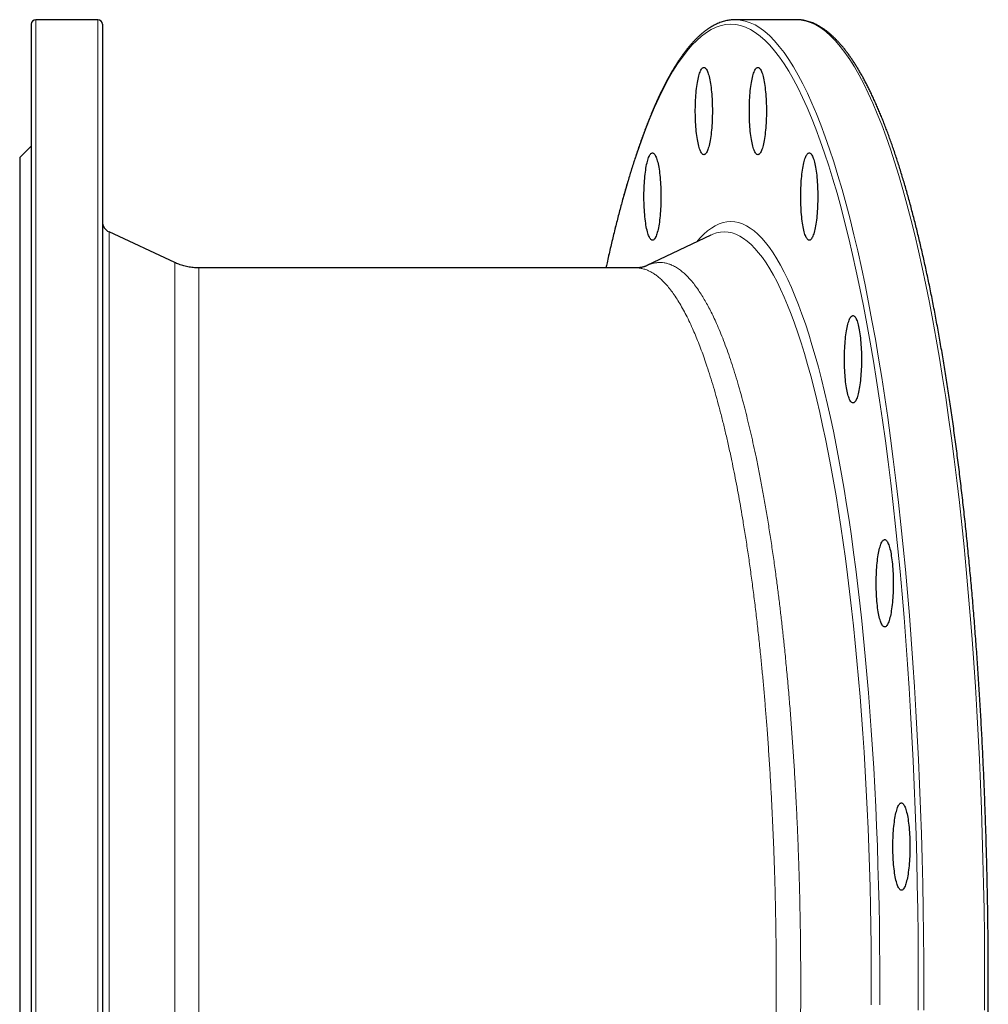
# Model space of a CAD drawing. Header units: millimetres. Extents: x -116 to 1397, y -608 to 1259.
# Tile 3 of 5: x -116 to 305, y -197 to 232. Entities that reach past the tile are written whole.
import ezdxf

# ---------------------------------------------------------------- set-up
doc = ezdxf.new("R2010")
doc.units = ezdxf.units.MM

msp = doc.modelspace()

# ---------------------------------------------------------------- linework, layer by layer
at = {"color": 7, "linetype": 'Continuous', "lineweight": 25}
for p, q in [((-82.23, 231.81), (-109.23, 231.81)), ((221.56, 231.81), (195.08, 231.81)), ((222.04, 231.8), (221.56, 231.81)), ((-111.23, 229.81), (-111.23, -188.19)), ((-80.23, 229.81), (-80.23, -188.19)), ((-111.23, 176.81), (-116.23, 171.81)), ((-116.23, 171.81), (-116.23, -188.19)), ((-48.79, 126.15), (-77.35, 139.46)), ((184.35, 138.05), (156.6, 124.8)), ((184.38, 138.06), (184.35, 138.05)), ((151.91, 123.81), (-38.24, 123.81)), ((-116.23, -188.19), (-116.23, -548.19)), ((-111.23, -188.19), (-111.23, -606.19)), ((-80.23, -188.19), (-80.23, -606.19))]:
    msp.add_line(p, q, dxfattribs=at)
at = {"color": 8, "linetype": 'Continuous', "lineweight": 18}
for p, q in [((-109.23, 231.81), (-109.23, -188.19)), ((-82.23, 231.81), (-82.23, -188.19)), ((-77.35, 139.46), (-77.35, -188.19)), ((-109.23, -188.19), (-109.23, -608.19)), ((-82.23, -188.19), (-82.23, -608.19)), ((-77.35, -188.19), (-77.35, -515.85))]:
    msp.add_line(p, q, dxfattribs=at)
at = {"color": 7, "linetype": 'Continuous', "lineweight": 25, "flags": 128}
for points in [[(195.56, 231.8), (195.08, 231.81), (194.61, 231.8)], [(185.07, 192.07), (185.07, 190.99), (185.05, 189.92), (185.02, 188.86), (184.98, 187.8), (184.92, 186.76), (184.86, 185.74), (184.78, 184.73), (184.7, 183.75), (184.6, 182.8), (184.49, 181.88), (184.38, 180.99), (184.25, 180.13), (184.11, 179.31), (183.97, 178.54), (183.81, 177.8), (183.65, 177.12), (183.48, 176.48), (183.31, 175.89), (183.13, 175.35), (182.94, 174.87), (182.75, 174.44), (182.55, 174.06), (182.35, 173.75), (182.15, 173.49), (181.94, 173.3), (181.73, 173.16), (181.52, 173.08), (181.31, 173.07), (181.1, 173.11), (180.89, 173.22), (180.69, 173.39), (180.48, 173.61), (180.28, 173.9), (180.08, 174.24), (179.89, 174.64), (179.7, 175.1), (179.51, 175.61), (179.33, 176.18), (179.16, 176.79), (179, 177.45), (178.84, 178.16), (178.69, 178.92), (178.55, 179.72), (178.42, 180.55), (178.29, 181.43), (178.18, 182.33), (178.08, 183.27), (177.99, 184.24), (177.91, 185.23), (177.84, 186.25), (177.78, 187.28), (177.73, 188.33), (177.69, 189.39), (177.67, 190.45), (177.66, 191.53), (177.66, 192.6), (177.67, 193.68), (177.69, 194.75), (177.73, 195.81), (177.78, 196.85), (177.84, 197.89), (177.91, 198.9), (177.99, 199.89), (178.08, 200.86), (178.18, 201.8), (178.29, 202.71), (178.42, 203.58), (178.55, 204.42), (178.69, 205.21), (178.84, 205.97), (179, 206.68), (179.16, 207.34), (179.33, 207.96), (179.51, 208.52), (179.7, 209.03), (179.89, 209.49), (180.08, 209.89), (180.28, 210.23), (180.48, 210.52), (180.69, 210.75), (180.89, 210.91), (181.1, 211.02), (181.31, 211.06), (181.52, 211.05), (181.73, 210.97), (181.94, 210.84), (182.15, 210.64), (182.35, 210.38), (182.55, 210.07), (182.75, 209.7), (182.94, 209.27), (183.13, 208.78), (183.31, 208.25), (183.48, 207.66), (183.65, 207.02), (183.81, 206.33), (183.97, 205.6), (184.11, 204.82), (184.25, 204), (184.38, 203.15), (184.49, 202.26), (184.6, 201.33), (184.7, 200.38), (184.78, 199.4), (184.86, 198.4), (184.92, 197.37), (184.98, 196.33), (185.02, 195.28), (185.05, 194.21), (185.07, 193.14), (185.07, 192.07)], [(208.57, 192.07), (208.56, 190.99), (208.55, 189.92), (208.52, 188.86), (208.48, 187.8), (208.42, 186.76), (208.36, 185.74), (208.28, 184.73), (208.2, 183.75), (208.1, 182.8), (207.99, 181.88), (207.88, 180.99), (207.75, 180.13), (207.61, 179.31), (207.47, 178.54), (207.31, 177.8), (207.15, 177.12), (206.98, 176.48), (206.81, 175.89), (206.63, 175.35), (206.44, 174.87), (206.25, 174.44), (206.05, 174.06), (205.85, 173.75), (205.64, 173.49), (205.44, 173.3), (205.23, 173.16), (205.02, 173.08), (204.81, 173.07), (204.6, 173.11), (204.39, 173.22), (204.19, 173.39), (203.98, 173.61), (203.78, 173.9), (203.58, 174.24), (203.39, 174.64), (203.2, 175.1), (203.01, 175.61), (202.83, 176.18), (202.66, 176.79), (202.49, 177.45), (202.34, 178.16), (202.19, 178.92), (202.05, 179.72), (201.92, 180.55), (201.79, 181.43), (201.68, 182.33), (201.58, 183.27), (201.49, 184.24), (201.41, 185.23), (201.34, 186.25), (201.28, 187.28), (201.23, 188.33), (201.19, 189.39), (201.17, 190.45), (201.16, 191.53), (201.16, 192.6), (201.17, 193.68), (201.19, 194.75), (201.23, 195.81), (201.28, 196.85), (201.34, 197.89), (201.41, 198.9), (201.49, 199.89), (201.58, 200.86), (201.68, 201.8), (201.79, 202.71), (201.92, 203.58), (202.05, 204.42), (202.19, 205.21), (202.34, 205.97), (202.49, 206.68), (202.66, 207.34), (202.83, 207.96), (203.01, 208.52), (203.2, 209.03), (203.39, 209.49), (203.58, 209.89), (203.78, 210.23), (203.98, 210.52), (204.19, 210.75), (204.39, 210.91), (204.6, 211.02), (204.81, 211.06), (205.02, 211.05), (205.23, 210.97), (205.44, 210.84), (205.64, 210.64), (205.85, 210.38), (206.05, 210.07), (206.25, 209.7), (206.44, 209.27), (206.63, 208.78), (206.81, 208.25), (206.98, 207.66), (207.15, 207.02), (207.31, 206.33), (207.47, 205.6), (207.61, 204.82), (207.75, 204), (207.88, 203.15), (207.99, 202.26), (208.1, 201.33), (208.2, 200.38), (208.28, 199.4), (208.36, 198.4), (208.42, 197.37), (208.48, 196.33), (208.52, 195.28), (208.55, 194.21), (208.56, 193.14), (208.57, 192.07)], [(162.72, 154.84), (162.72, 153.77), (162.7, 152.7), (162.67, 151.63), (162.63, 150.58), (162.57, 149.54), (162.51, 148.51), (162.43, 147.51), (162.35, 146.53), (162.25, 145.58), (162.14, 144.65), (162.03, 143.76), (161.9, 142.91), (161.76, 142.09), (161.62, 141.31), (161.46, 140.58), (161.3, 139.89), (161.13, 139.25), (160.96, 138.66), (160.78, 138.13), (160.59, 137.64), (160.4, 137.21), (160.2, 136.84), (160, 136.53), (159.8, 136.27), (159.59, 136.07), (159.38, 135.94), (159.17, 135.86), (158.96, 135.85), (158.75, 135.89), (158.54, 136), (158.34, 136.16), (158.13, 136.39), (157.93, 136.68), (157.73, 137.02), (157.54, 137.42), (157.35, 137.88), (157.16, 138.39), (156.98, 138.95), (156.81, 139.57), (156.65, 140.23), (156.49, 140.94), (156.34, 141.7), (156.2, 142.49), (156.07, 143.33), (155.94, 144.2), (155.83, 145.11), (155.73, 146.05), (155.64, 147.02), (155.56, 148.01), (155.49, 149.02), (155.43, 150.06), (155.38, 151.1), (155.35, 152.16), (155.32, 153.23), (155.31, 154.31), (155.31, 155.38), (155.32, 156.46), (155.35, 157.52), (155.38, 158.58), (155.43, 159.63), (155.49, 160.66), (155.56, 161.68), (155.64, 162.67), (155.73, 163.64), (155.83, 164.58), (155.94, 165.48), (156.07, 166.36), (156.2, 167.19), (156.34, 167.99), (156.49, 168.75), (156.65, 169.46), (156.81, 170.12), (156.98, 170.73), (157.16, 171.3), (157.35, 171.81), (157.54, 172.27), (157.73, 172.67), (157.93, 173.01), (158.13, 173.3), (158.34, 173.52), (158.54, 173.69), (158.75, 173.8), (158.96, 173.84), (159.17, 173.83), (159.38, 173.75), (159.59, 173.61), (159.8, 173.42), (160, 173.16), (160.2, 172.85), (160.4, 172.47), (160.59, 172.04), (160.78, 171.56), (160.96, 171.02), (161.13, 170.43), (161.3, 169.79), (161.46, 169.11), (161.62, 168.37), (161.76, 167.6), (161.9, 166.78), (162.03, 165.92), (162.14, 165.03), (162.25, 164.11), (162.35, 163.16), (162.43, 162.18), (162.51, 161.17), (162.57, 160.15), (162.63, 159.11), (162.67, 158.05), (162.7, 156.99), (162.72, 155.92), (162.72, 154.84)], [(230.92, 154.84), (230.91, 153.77), (230.9, 152.7), (230.87, 151.63), (230.83, 150.58), (230.77, 149.54), (230.71, 148.51), (230.63, 147.51), (230.55, 146.53), (230.45, 145.58), (230.34, 144.65), (230.22, 143.76), (230.1, 142.91), (229.96, 142.09), (229.82, 141.31), (229.66, 140.58), (229.5, 139.89), (229.33, 139.25), (229.16, 138.66), (228.98, 138.13), (228.79, 137.64), (228.6, 137.21), (228.4, 136.84), (228.2, 136.53), (227.99, 136.27), (227.79, 136.07), (227.58, 135.94), (227.37, 135.86), (227.16, 135.85), (226.95, 135.89), (226.74, 136), (226.54, 136.16), (226.33, 136.39), (226.13, 136.68), (225.93, 137.02), (225.73, 137.42), (225.54, 137.88), (225.36, 138.39), (225.18, 138.95), (225.01, 139.57), (224.84, 140.23), (224.69, 140.94), (224.54, 141.7), (224.4, 142.49), (224.26, 143.33), (224.14, 144.2), (224.03, 145.11), (223.93, 146.05), (223.84, 147.02), (223.75, 148.01), (223.68, 149.02), (223.63, 150.06), (223.58, 151.1), (223.54, 152.16), (223.52, 153.23), (223.51, 154.31), (223.51, 155.38), (223.52, 156.46), (223.54, 157.52), (223.58, 158.58), (223.63, 159.63), (223.68, 160.66), (223.75, 161.68), (223.84, 162.67), (223.93, 163.64), (224.03, 164.58), (224.14, 165.48), (224.26, 166.36), (224.4, 167.19), (224.54, 167.99), (224.69, 168.75), (224.84, 169.46), (225.01, 170.12), (225.18, 170.73), (225.36, 171.3), (225.54, 171.81), (225.73, 172.27), (225.93, 172.67), (226.13, 173.01), (226.33, 173.3), (226.54, 173.52), (226.74, 173.69), (226.95, 173.8), (227.16, 173.84), (227.37, 173.83), (227.58, 173.75), (227.79, 173.61), (227.99, 173.42), (228.2, 173.16), (228.4, 172.85), (228.6, 172.47), (228.79, 172.04), (228.98, 171.56), (229.16, 171.02), (229.33, 170.43), (229.5, 169.79), (229.66, 169.11), (229.82, 168.37), (229.96, 167.6), (230.1, 166.78), (230.22, 165.92), (230.34, 165.03), (230.45, 164.11), (230.55, 163.16), (230.63, 162.18), (230.71, 161.17), (230.77, 160.15), (230.83, 159.11), (230.87, 158.05), (230.9, 156.99), (230.91, 155.92), (230.92, 154.84)], [(249.93, 84.04), (249.93, 82.97), (249.91, 81.9), (249.88, 80.83), (249.84, 79.78), (249.78, 78.74), (249.72, 77.71), (249.64, 76.71), (249.56, 75.73), (249.46, 74.78), (249.35, 73.85), (249.24, 72.96), (249.11, 72.11), (248.97, 71.29), (248.83, 70.51), (248.67, 69.78), (248.51, 69.09), (248.34, 68.45), (248.17, 67.86), (247.99, 67.33), (247.8, 66.84), (247.61, 66.41), (247.41, 66.04), (247.21, 65.72), (247.01, 65.47), (246.8, 65.27), (246.59, 65.14), (246.38, 65.06), (246.17, 65.04), (245.96, 65.09), (245.75, 65.2), (245.55, 65.36), (245.34, 65.59), (245.14, 65.88), (244.94, 66.22), (244.75, 66.62), (244.56, 67.08), (244.37, 67.59), (244.19, 68.15), (244.02, 68.77), (243.86, 69.43), (243.7, 70.14), (243.55, 70.9), (243.41, 71.69), (243.28, 72.53), (243.15, 73.4), (243.04, 74.31), (242.94, 75.25), (242.85, 76.22), (242.77, 77.21), (242.7, 78.22), (242.64, 79.25), (242.59, 80.3), (242.56, 81.36), (242.53, 82.43), (242.52, 83.5), (242.52, 84.58), (242.53, 85.65), (242.56, 86.72), (242.59, 87.78), (242.64, 88.83), (242.7, 89.86), (242.77, 90.88), (242.85, 91.87), (242.94, 92.84), (243.04, 93.77), (243.15, 94.68), (243.28, 95.56), (243.41, 96.39), (243.55, 97.19), (243.7, 97.94), (243.86, 98.65), (244.02, 99.32), (244.19, 99.93), (244.37, 100.5), (244.56, 101.01), (244.75, 101.46), (244.94, 101.87), (245.14, 102.21), (245.34, 102.5), (245.55, 102.72), (245.75, 102.89), (245.96, 102.99), (246.17, 103.04), (246.38, 103.03), (246.59, 102.95), (246.8, 102.81), (247.01, 102.62), (247.21, 102.36), (247.41, 102.04), (247.61, 101.67), (247.8, 101.24), (247.99, 100.76), (248.17, 100.22), (248.34, 99.63), (248.51, 98.99), (248.67, 98.31), (248.83, 97.57), (248.97, 96.8), (249.11, 95.98), (249.24, 95.12), (249.35, 94.23), (249.46, 93.31), (249.56, 92.36), (249.64, 91.38), (249.72, 90.37), (249.78, 89.35), (249.84, 88.31), (249.88, 87.25), (249.91, 86.19), (249.93, 85.12), (249.93, 84.04)], [(263.74, -13.41), (263.74, -14.48), (263.72, -15.55), (263.69, -16.62), (263.65, -17.67), (263.6, -18.71), (263.53, -19.74), (263.46, -20.74), (263.37, -21.72), (263.27, -22.67), (263.17, -23.6), (263.05, -24.49), (262.92, -25.34), (262.79, -26.16), (262.64, -26.94), (262.49, -27.67), (262.33, -28.36), (262.16, -29), (261.98, -29.59), (261.8, -30.12), (261.61, -30.61), (261.42, -31.04), (261.22, -31.41), (261.02, -31.72), (260.82, -31.98), (260.61, -32.18), (260.4, -32.31), (260.19, -32.39), (259.99, -32.41), (259.78, -32.36), (259.57, -32.25), (259.36, -32.09), (259.15, -31.86), (258.95, -31.57), (258.75, -31.23), (258.56, -30.83), (258.37, -30.37), (258.18, -29.86), (258.01, -29.3), (257.83, -28.68), (257.67, -28.02), (257.51, -27.31), (257.36, -26.55), (257.22, -25.76), (257.09, -24.92), (256.97, -24.05), (256.85, -23.14), (256.75, -22.2), (256.66, -21.23), (256.58, -20.24), (256.51, -19.23), (256.45, -18.2), (256.4, -17.15), (256.37, -16.09), (256.34, -15.02), (256.33, -13.95), (256.33, -12.87), (256.34, -11.8), (256.37, -10.73), (256.4, -9.67), (256.45, -8.62), (256.51, -7.59), (256.58, -6.57), (256.66, -5.58), (256.75, -4.61), (256.85, -3.68), (256.97, -2.77), (257.09, -1.89), (257.22, -1.06), (257.36, -0.26), (257.51, 0.49), (257.67, 1.2), (257.83, 1.87), (258.01, 2.48), (258.18, 3.05), (258.37, 3.56), (258.56, 4.01), (258.75, 4.42), (258.95, 4.76), (259.15, 5.05), (259.36, 5.27), (259.57, 5.44), (259.78, 5.54), (259.99, 5.59), (260.19, 5.58), (260.4, 5.5), (260.61, 5.36), (260.82, 5.17), (261.02, 4.91), (261.22, 4.59), (261.42, 4.22), (261.61, 3.79), (261.8, 3.31), (261.98, 2.77), (262.16, 2.18), (262.33, 1.54), (262.49, 0.86), (262.64, 0.12), (262.79, -0.65), (262.92, -1.47), (263.05, -2.33), (263.17, -3.22), (263.27, -4.14), (263.37, -5.09), (263.46, -6.07), (263.53, -7.08), (263.6, -8.1), (263.65, -9.14), (263.69, -10.2), (263.72, -11.26), (263.74, -12.33), (263.74, -13.41)], [(271.01, -127.97), (271, -129.04), (270.98, -130.11), (270.95, -131.18), (270.91, -132.23), (270.86, -133.27), (270.79, -134.3), (270.72, -135.3), (270.63, -136.28), (270.54, -137.23), (270.43, -138.16), (270.31, -139.05), (270.18, -139.9), (270.05, -140.72), (269.9, -141.5), (269.75, -142.23), (269.59, -142.92), (269.42, -143.56), (269.24, -144.15), (269.06, -144.68), (268.87, -145.17), (268.68, -145.6), (268.48, -145.97), (268.28, -146.28), (268.08, -146.54), (267.87, -146.74), (267.67, -146.87), (267.46, -146.95), (267.25, -146.96), (267.04, -146.92), (266.83, -146.81), (266.62, -146.65), (266.42, -146.42), (266.21, -146.13), (266.02, -145.79), (265.82, -145.39), (265.63, -144.93), (265.45, -144.42), (265.27, -143.86), (265.1, -143.24), (264.93, -142.58), (264.77, -141.87), (264.62, -141.11), (264.48, -140.32), (264.35, -139.48), (264.23, -138.61), (264.12, -137.7), (264.01, -136.76), (263.92, -135.79), (263.84, -134.8), (263.77, -133.79), (263.71, -132.75), (263.67, -131.71), (263.63, -130.65), (263.61, -129.58), (263.59, -128.5), (263.59, -127.43), (263.61, -126.36), (263.63, -125.29), (263.67, -124.23), (263.71, -123.18), (263.77, -122.15), (263.84, -121.13), (263.92, -120.14), (264.01, -119.17), (264.12, -118.23), (264.23, -117.33), (264.35, -116.45), (264.48, -115.62), (264.62, -114.82), (264.77, -114.06), (264.93, -113.35), (265.1, -112.69), (265.27, -112.08), (265.45, -111.51), (265.63, -111), (265.82, -110.54), (266.02, -110.14), (266.21, -109.8), (266.42, -109.51), (266.62, -109.29), (266.83, -109.12), (267.04, -109.01), (267.25, -108.97), (267.46, -108.98), (267.67, -109.06), (267.87, -109.2), (268.08, -109.39), (268.28, -109.65), (268.48, -109.96), (268.68, -110.34), (268.87, -110.77), (269.06, -111.25), (269.24, -111.79), (269.42, -112.38), (269.59, -113.02), (269.75, -113.7), (269.9, -114.44), (270.05, -115.21), (270.18, -116.03), (270.31, -116.89), (270.43, -117.78), (270.54, -118.7), (270.63, -119.65), (270.72, -120.63), (270.79, -121.64), (270.86, -122.66), (270.91, -123.7), (270.95, -124.76), (270.98, -125.82), (271, -126.89), (271.01, -127.97)]]:
    msp.add_lwpolyline(points, dxfattribs=at)
at = {"color": 8, "linetype": 'Continuous', "lineweight": 18, "flags": 128}
for points in [[(276.99, -199.19), (277.01, -188.19), (276.99, -177.2), (276.9, -166.21), (276.76, -155.24), (276.56, -144.29), (276.31, -133.37), (276, -122.49), (275.64, -111.65), (275.22, -100.87), (274.75, -90.15), (274.22, -79.49), (273.64, -68.91), (273, -58.41), (272.31, -47.99), (271.57, -37.68), (270.78, -27.47), (269.93, -17.36), (269.03, -7.38), (268.08, 2.48), (267.08, 12.21), (266.04, 21.81), (264.94, 31.26), (263.79, 40.55), (262.6, 49.7), (261.36, 58.68), (260.08, 67.49), (258.75, 76.12), (257.38, 84.57), (255.97, 92.84), (254.51, 100.92), (253.01, 108.79), (251.48, 116.46), (249.9, 123.93), (248.29, 131.18), (246.64, 138.21), (244.96, 145.01), (243.24, 151.59), (241.49, 157.94), (239.7, 164.05), (237.89, 169.92), (236.04, 175.54), (234.17, 180.91), (232.27, 186.03), (230.35, 190.89), (228.4, 195.5), (226.43, 199.84), (224.44, 203.91), (222.43, 207.72), (220.4, 211.25), (218.35, 214.51), (216.28, 217.5), (214.2, 220.2), (212.11, 222.63), (210.01, 224.77), (207.89, 226.64), (205.77, 228.21), (203.64, 229.51), (201.5, 230.51), (199.36, 231.23), (197.22, 231.66), (195.56, 231.8)], [(303.47, -199.19), (303.49, -188.19), (303.47, -177.2), (303.38, -166.21), (303.24, -155.24), (303.05, -144.29), (302.79, -133.37), (302.49, -122.49), (302.12, -111.65), (301.7, -100.87), (301.23, -90.15), (300.7, -79.49), (300.12, -68.91), (299.48, -58.41), (298.8, -47.99), (298.05, -37.68), (297.26, -27.47), (296.41, -17.36), (295.51, -7.38), (294.56, 2.48), (293.57, 12.21), (292.52, 21.81), (291.42, 31.26), (290.28, 40.55), (289.08, 49.7), (287.85, 58.68), (286.56, 67.49), (285.23, 76.12), (283.86, 84.57), (282.45, 92.84), (280.99, 100.92), (279.5, 108.79), (277.96, 116.46), (276.38, 123.93), (274.77, 131.18), (273.12, 138.21), (271.44, 145.01), (269.72, 151.59), (267.97, 157.94), (266.18, 164.05), (264.37, 169.92), (262.53, 175.54), (260.65, 180.91), (258.76, 186.03), (256.83, 190.89), (254.88, 195.5), (252.91, 199.84), (250.92, 203.91), (248.91, 207.72), (246.88, 211.25), (244.83, 214.51), (242.76, 217.5), (240.68, 220.2), (238.59, 222.63), (236.49, 224.77), (234.37, 226.64), (232.25, 228.21), (230.12, 229.51), (227.99, 230.51), (225.85, 231.23), (223.7, 231.66), (222.04, 231.8)], [(274.63, -199.14), (274.66, -188.19), (274.63, -177.25), (274.55, -166.32), (274.41, -155.4), (274.22, -144.5), (273.96, -133.63), (273.66, -122.8), (273.3, -112.02), (272.88, -101.29), (272.41, -90.61), (271.88, -80.01), (271.3, -69.48), (270.67, -59.02), (269.98, -48.66), (269.25, -38.4), (268.45, -28.23), (267.61, -18.18), (266.72, -8.24), (265.77, 1.57), (264.78, 11.26), (263.74, 20.81), (262.65, 30.21), (261.51, 39.47), (260.32, 48.56), (259.09, 57.5), (257.81, 66.27), (256.49, 74.86), (255.12, 83.28), (253.72, 91.5), (252.27, 99.54), (250.78, 107.38), (249.25, 115.01), (247.68, 122.44), (246.08, 129.66), (244.43, 136.65), (242.76, 143.43), (241.05, 149.98), (239.3, 156.29), (237.53, 162.37), (235.72, 168.21), (233.89, 173.8), (232.03, 179.15), (230.14, 184.25), (228.22, 189.09), (226.28, 193.67), (224.32, 197.99), (222.34, 202.04), (220.34, 205.83), (218.31, 209.35), (216.28, 212.59), (214.22, 215.56), (212.15, 218.26), (210.07, 220.67), (207.98, 222.81), (205.87, 224.66), (203.76, 226.23), (201.64, 227.52), (199.51, 228.52), (197.38, 229.23), (195.25, 229.66), (193.11, 229.81), (190.98, 229.66), (188.85, 229.23), (186.72, 228.52), (184.59, 227.52), (182.47, 226.23), (180.36, 224.66), (178.25, 222.81), (176.16, 220.67), (174.08, 218.26), (172.01, 215.56), (169.95, 212.59), (167.91, 209.35), (165.89, 205.83), (163.89, 202.04), (161.91, 197.99), (159.95, 193.67), (158.01, 189.09), (156.09, 184.25), (154.2, 179.15), (152.34, 173.8), (150.51, 168.21), (148.7, 162.37), (146.93, 156.29), (145.18, 149.98), (143.47, 143.43), (141.79, 136.65), (140.15, 129.66), (138.85, 123.81)], [(257.9, -196.89), (257.92, -188.19), (257.9, -179.5), (257.83, -170.81), (257.72, -162.13), (257.57, -153.47), (257.37, -144.83), (257.12, -136.23), (256.84, -127.66), (256.5, -119.13), (256.13, -110.65), (255.71, -102.22), (255.25, -93.85), (254.75, -85.54), (254.2, -77.31), (253.62, -69.15), (252.99, -61.07), (252.32, -53.08), (251.61, -45.18), (250.86, -37.38), (250.07, -29.69), (249.24, -22.1), (248.37, -14.63), (247.47, -7.27), (246.52, -0.04), (245.54, 7.06), (244.53, 14.03), (243.48, 20.86), (242.39, 27.54), (241.27, 34.08), (240.12, 40.47), (238.94, 46.7), (237.72, 52.76), (236.48, 58.67), (235.2, 64.4), (233.9, 69.96), (232.57, 75.35), (231.21, 80.55), (229.82, 85.57), (228.41, 90.4), (226.98, 95.04), (225.52, 99.49), (224.04, 103.74), (222.54, 107.79), (221.01, 111.63), (219.47, 115.27), (217.91, 118.71), (216.34, 121.93), (214.75, 124.94), (213.14, 127.73), (211.52, 130.31), (209.89, 132.67), (208.24, 134.81), (206.59, 136.73), (204.92, 138.43), (203.25, 139.9), (201.57, 141.15), (199.89, 142.17), (198.2, 142.97), (196.51, 143.54), (194.81, 143.88), (193.11, 143.99), (191.42, 143.88), (189.72, 143.54), (188.03, 142.97), (186.34, 142.17), (184.66, 141.15), (182.98, 139.9), (181.3, 138.43), (179.64, 136.73), (178.25, 135.13)], [(254.18, -196.77), (254.2, -188.19), (254.18, -179.62), (254.12, -171.05), (254.01, -162.49), (253.85, -153.94), (253.66, -145.43), (253.42, -136.94), (253.13, -128.48), (252.81, -120.07), (252.44, -111.7), (252.03, -103.39), (251.57, -95.14), (251.08, -86.94), (250.54, -78.82), (249.96, -70.77), (249.34, -62.81), (248.68, -54.93), (247.98, -47.14), (247.24, -39.44), (246.46, -31.85), (245.64, -24.37), (244.79, -17), (243.89, -9.74), (242.96, -2.61), (242, 4.4), (241, 11.27), (239.96, 18.01), (238.89, 24.6), (237.79, 31.05), (236.65, 37.35), (235.48, 43.49), (234.28, 49.48), (233.05, 55.3), (231.8, 60.96), (230.51, 66.44), (229.2, 71.75), (227.86, 76.88), (226.49, 81.83), (225.1, 86.6), (223.68, 91.18), (222.24, 95.56), (220.78, 99.75), (219.3, 103.75), (217.8, 107.54), (216.28, 111.13), (214.74, 114.52), (213.19, 117.7), (211.62, 120.67), (210.04, 123.42), (208.44, 125.97), (206.83, 128.3), (205.21, 130.41), (203.57, 132.3), (201.93, 133.97), (200.28, 135.43), (198.63, 136.66), (196.96, 137.67), (195.3, 138.45), (193.63, 139.01), (191.96, 139.35), (190.28, 139.46), (188.61, 139.35), (186.94, 139.01), (185.27, 138.45), (184.38, 138.06)]]:
    msp.add_lwpolyline(points, dxfattribs=at)
at = {"color": 7, "linetype": 'Continuous', "lineweight": 25}
for centre, radius, start, end in [((-109.23, 229.81), 2, 90, 180), ((-82.23, 229.81), 2, 0, 90), ((-75.23, 143.99), 5, 180, 245)]:
    msp.add_arc(centre, radius, start, end, dxfattribs=at)
for points, knots in [([(194.55, 231.79), (194.29, 231.78), (193.7, 231.76), (192.79, 231.67), (191.8, 231.52), (190.81, 231.31), (189.82, 231.04), (188.84, 230.72), (187.85, 230.35), (186.87, 229.92), (185.88, 229.43), (184.9, 228.89), (183.92, 228.29), (182.93, 227.64), (181.96, 226.93), (180.98, 226.16), (180.01, 225.33), (179.04, 224.45), (178.07, 223.52), (177.11, 222.53), (176.15, 221.48), (175.2, 220.38), (174.25, 219.23), (173.3, 218.02), (172.36, 216.76), (171.43, 215.45), (170.5, 214.09), (169.57, 212.67), (168.66, 211.2), (167.74, 209.68), (166.83, 208.11), (165.93, 206.49), (165.03, 204.81), (164.14, 203.09), (163.25, 201.32), (162.36, 199.49), (161.49, 197.62), (160.61, 195.7), (159.75, 193.72), (158.88, 191.7), (158.03, 189.63), (157.18, 187.51), (156.33, 185.35), (155.49, 183.13), (154.65, 180.87), (153.82, 178.56), (153, 176.2), (152.18, 173.79), (151.37, 171.34), (150.57, 168.84), (149.77, 166.3), (148.97, 163.71), (148.18, 161.07), (147.4, 158.39), (146.63, 155.66), (145.86, 152.89), (145.1, 150.08), (144.34, 147.22), (143.59, 144.32), (142.85, 141.38), (142.12, 138.39), (141.39, 135.36), (140.67, 132.29), (139.95, 129.17), (139.32, 126.35), (138.92, 124.54), (138.76, 123.81)], [0, 0, 0, 0, 0.011727, 0.026665, 0.041624, 0.056622, 0.071675, 0.086795, 0.101994, 0.117278, 0.13265, 0.148111, 0.163656, 0.17928, 0.194977, 0.210737, 0.226551, 0.24241, 0.258305, 0.274229, 0.290174, 0.306134, 0.322104, 0.33808, 0.354058, 0.370035, 0.386009, 0.401978, 0.417942, 0.433899, 0.44985, 0.465793, 0.48173, 0.497659, 0.513581, 0.529496, 0.545405, 0.561307, 0.577202, 0.593092, 0.608976, 0.624855, 0.640729, 0.656597, 0.672461, 0.688321, 0.704177, 0.720028, 0.735876, 0.75172, 0.767562, 0.783399, 0.799234, 0.815067, 0.830896, 0.846723, 0.862548, 0.87837, 0.89419, 0.910009, 0.925825, 0.941639, 0.957452, 0.973263, 0.989073, 1, 1, 1, 1]), ([(222.07, -608.18), (222.28, -608.17), (222.83, -608.16), (223.7, -608.07), (224.68, -607.93), (225.67, -607.73), (226.66, -607.47), (227.65, -607.16), (228.63, -606.8), (229.62, -606.38), (230.6, -605.9), (231.59, -605.37), (232.57, -604.78), (233.55, -604.13), (234.53, -603.43), (235.51, -602.67), (236.48, -601.85), (237.45, -600.98), (238.42, -600.05), (239.38, -599.07), (240.34, -598.03), (241.29, -596.94), (242.24, -595.8), (243.19, -594.6), (244.13, -593.35), (245.06, -592.04), (245.99, -590.69), (246.92, -589.28), (247.84, -587.82), (248.75, -586.3), (249.66, -584.74), (250.57, -583.13), (251.47, -581.46), (252.36, -579.74), (253.25, -577.98), (254.13, -576.16), (255.01, -574.3), (255.89, -572.38), (256.76, -570.42), (257.62, -568.4), (258.48, -566.34), (259.33, -564.23), (260.18, -562.07), (261.02, -559.86), (261.85, -557.6), (262.68, -555.3), (263.51, -552.95), (264.33, -550.55), (265.14, -548.1), (265.94, -545.61), (266.75, -543.07), (267.54, -540.49), (268.33, -537.86), (269.11, -535.19), (269.89, -532.47), (270.66, -529.71), (271.42, -526.9), (272.18, -524.05), (272.93, -521.15), (273.67, -518.21), (274.41, -515.23), (275.14, -512.21), (275.86, -509.15), (276.57, -506.04), (277.28, -502.89), (277.98, -499.7), (278.68, -496.47), (279.36, -493.2), (280.04, -489.9), (280.71, -486.55), (281.38, -483.16), (282.03, -479.74), (282.68, -476.27), (283.32, -472.77), (283.95, -469.24), (284.58, -465.66), (285.2, -462.05), (285.8, -458.41), (286.4, -454.73), (287, -451.01), (287.58, -447.26), (288.15, -443.48), (288.72, -439.66), (289.28, -435.82), (289.83, -431.93), (290.37, -428.02), (290.9, -424.08), (291.42, -420.1), (291.94, -416.1), (292.44, -412.06), (292.94, -408), (293.42, -403.91), (293.9, -399.79), (294.37, -395.64), (294.83, -391.47), (295.28, -387.26), (295.72, -383.04), (296.15, -378.78), (296.57, -374.51), (296.98, -370.2), (297.38, -365.88), (297.77, -361.53), (298.15, -357.16), (298.53, -352.77), (298.89, -348.35), (299.24, -343.92), (299.59, -339.46), (299.92, -334.99), (300.24, -330.49), (300.55, -325.98), (300.86, -321.45), (301.15, -316.9), (301.43, -312.33), (301.7, -307.75), (301.96, -303.15), (302.22, -298.54), (302.46, -293.92), (302.69, -289.28), (302.91, -284.62), (303.12, -279.96), (303.32, -275.28), (303.51, -270.59), (303.69, -265.89), (303.85, -261.18), (304.01, -256.46), (304.16, -251.73), (304.3, -247), (304.42, -242.25), (304.54, -237.5), (304.64, -232.74), (304.74, -227.98), (304.82, -223.21), (304.89, -218.44), (304.96, -213.66), (305.01, -208.88), (305.05, -204.09), (305.08, -199.31), (305.1, -194.52), (305.11, -189.73), (305.1, -184.95), (305.09, -180.16), (305.07, -175.37), (305.03, -170.59), (304.99, -165.8), (304.93, -161.02), (304.87, -156.25), (304.79, -151.48), (304.7, -146.71), (304.61, -141.95), (304.5, -137.19), (304.38, -132.44), (304.25, -127.7), (304.11, -122.97), (303.96, -118.24), (303.8, -113.53), (303.62, -108.82), (303.44, -104.12), (303.25, -99.44), (303.05, -94.77), (302.83, -90.1), (302.61, -85.46), (302.37, -80.82), (302.13, -76.2), (301.87, -71.59), (301.61, -67), (301.33, -62.42), (301.05, -57.87), (300.75, -53.32), (300.44, -48.8), (300.13, -44.29), (299.8, -39.8), (299.46, -35.34), (299.12, -30.89), (298.76, -26.46), (298.4, -22.05), (298.02, -17.67), (297.63, -13.3), (297.24, -8.96), (296.83, -4.65), (296.42, -0.35), (295.99, 3.91), (295.56, 8.16), (295.12, 12.38), (294.66, 16.57), (294.2, 20.73), (293.73, 24.87), (293.25, 28.98), (292.76, 33.06), (292.26, 37.12), (291.75, 41.14), (291.24, 45.13), (290.71, 49.1), (290.18, 53.03), (289.63, 56.93), (289.08, 60.8), (288.52, 64.64), (287.95, 68.44), (287.37, 72.21), (286.79, 75.95), (286.19, 79.65), (285.59, 83.32), (284.98, 86.95), (284.36, 90.55), (283.73, 94.11), (283.1, 97.63), (282.45, 101.12), (281.8, 104.57), (281.14, 107.98), (280.48, 111.35), (279.8, 114.69), (279.12, 117.98), (278.43, 121.23), (277.74, 124.45), (277.03, 127.62), (276.32, 130.76), (275.6, 133.85), (274.88, 136.9), (274.15, 139.9), (273.41, 142.87), (272.66, 145.79), (271.91, 148.67), (271.15, 151.51), (270.39, 154.3), (269.61, 157.04), (268.84, 159.75), (268.05, 162.4), (267.26, 165.02), (266.47, 167.58), (265.66, 170.1), (264.85, 172.58), (264.04, 175), (263.22, 177.39), (262.39, 179.72), (261.56, 182), (260.72, 184.24), (259.88, 186.43), (259.03, 188.58), (258.18, 190.67), (257.32, 192.71), (256.46, 194.71), (255.59, 196.66), (254.71, 198.56), (253.83, 200.4), (252.95, 202.2), (252.06, 203.95), (251.16, 205.65), (250.26, 207.29), (249.35, 208.89), (248.44, 210.43), (247.53, 211.93), (246.61, 213.37), (245.68, 214.76), (244.75, 216.1), (243.81, 217.39), (242.87, 218.62), (241.92, 219.8), (240.97, 220.93), (240.01, 222), (239.05, 223.02), (238.08, 223.99), (237.11, 224.9), (236.14, 225.76), (235.16, 226.56), (234.17, 227.3), (233.18, 227.99), (232.19, 228.62), (231.2, 229.2), (230.2, 229.71), (229.21, 230.17), (228.21, 230.57), (227.21, 230.92), (226.22, 231.21), (225.22, 231.44), (224.22, 231.62), (223.23, 231.73), (222.52, 231.79), (222.14, 231.79), (222.1, 231.79)], [0, 0, 0, 0, 0.002214, 0.005671, 0.009133, 0.012603, 0.016086, 0.019584, 0.023099, 0.026635, 0.03019, 0.033766, 0.037362, 0.040976, 0.044607, 0.048253, 0.051913, 0.055582, 0.059261, 0.062946, 0.066637, 0.070331, 0.074028, 0.077726, 0.081425, 0.085123, 0.088821, 0.092518, 0.096214, 0.099908, 0.103601, 0.107292, 0.110982, 0.114669, 0.118356, 0.12204, 0.125723, 0.129405, 0.133085, 0.136763, 0.14044, 0.144117, 0.147791, 0.151465, 0.155138, 0.158809, 0.16248, 0.16615, 0.169818, 0.173486, 0.177154, 0.18082, 0.184486, 0.188151, 0.191816, 0.19548, 0.199143, 0.202806, 0.206468, 0.21013, 0.213792, 0.217453, 0.221113, 0.224774, 0.228434, 0.232093, 0.235752, 0.239411, 0.24307, 0.246728, 0.250386, 0.254044, 0.257702, 0.261359, 0.265016, 0.268673, 0.27233, 0.275986, 0.279643, 0.283299, 0.286955, 0.290611, 0.294267, 0.297922, 0.301578, 0.305233, 0.308888, 0.312543, 0.316198, 0.319853, 0.323508, 0.327162, 0.330817, 0.334471, 0.338125, 0.34178, 0.345434, 0.349088, 0.352742, 0.356396, 0.36005, 0.363704, 0.367357, 0.371011, 0.374665, 0.378318, 0.381972, 0.385625, 0.389278, 0.392932, 0.396585, 0.400238, 0.403892, 0.407545, 0.411198, 0.414851, 0.418504, 0.422157, 0.42581, 0.429463, 0.433116, 0.436769, 0.440422, 0.444075, 0.447728, 0.451381, 0.455034, 0.458687, 0.462339, 0.465992, 0.469645, 0.473298, 0.476951, 0.480603, 0.484256, 0.487909, 0.491562, 0.495214, 0.498867, 0.50252, 0.506173, 0.509825, 0.513478, 0.517131, 0.520784, 0.524436, 0.528089, 0.531742, 0.535395, 0.539048, 0.5427, 0.546353, 0.550006, 0.553659, 0.557312, 0.560965, 0.564618, 0.568271, 0.571924, 0.575577, 0.57923, 0.582883, 0.586536, 0.590189, 0.593842, 0.597495, 0.601148, 0.604801, 0.608455, 0.612108, 0.615761, 0.619415, 0.623068, 0.626722, 0.630375, 0.634029, 0.637683, 0.641336, 0.64499, 0.648644, 0.652298, 0.655952, 0.659606, 0.66326, 0.666914, 0.670569, 0.674223, 0.677878, 0.681532, 0.685187, 0.688842, 0.692497, 0.696152, 0.699807, 0.703462, 0.707118, 0.710773, 0.714429, 0.718085, 0.721741, 0.725397, 0.729053, 0.73271, 0.736366, 0.740023, 0.74368, 0.747338, 0.750995, 0.754653, 0.758311, 0.761969, 0.765628, 0.769287, 0.772946, 0.776605, 0.780265, 0.783925, 0.787586, 0.791247, 0.794908, 0.79857, 0.802232, 0.805895, 0.809558, 0.813222, 0.816886, 0.820551, 0.824217, 0.827883, 0.83155, 0.835217, 0.838886, 0.842555, 0.846226, 0.849897, 0.853569, 0.857242, 0.860917, 0.864592, 0.868269, 0.871947, 0.875626, 0.879307, 0.88299, 0.886674, 0.890359, 0.894046, 0.897735, 0.901425, 0.905118, 0.908811, 0.912507, 0.916203, 0.919901, 0.9236, 0.9273, 0.930999, 0.934697, 0.938394, 0.942088, 0.945778, 0.949462, 0.953138, 0.956806, 0.960461, 0.964103, 0.967729, 0.971337, 0.974925, 0.978494, 0.982041, 0.985568, 0.989076, 0.992567, 0.996044, 0.99951, 1, 1, 1, 1]), ([(-38.24, 123.81), (-38.33, 123.81), (-38.81, 123.8), (-39.67, 123.84), (-40.83, 123.93), (-41.98, 124.08), (-43.12, 124.28), (-44.24, 124.53), (-45.34, 124.83), (-46.43, 125.18), (-47.49, 125.58), (-48.28, 125.9), (-48.7, 126.11), (-48.79, 126.15)], [0, 0, 0, 0, 0.0248106, 0.1320356, 0.2387934, 0.3450896, 0.4509277, 0.5563092, 0.6612335, 0.7656982, 0.8696988, 0.9732288, 1, 1, 1, 1]), ([(156.6, 124.8), (156.58, 124.79), (156.46, 124.73), (156.2, 124.62), (155.81, 124.46), (155.35, 124.31), (154.82, 124.16), (154.23, 124.03), (153.57, 123.91), (152.87, 123.84), (152.3, 123.8), (151.99, 123.81), (151.91, 123.81)], [0, 0, 0, 0, 0.0230317, 0.1282845, 0.2358235, 0.3463404, 0.4606719, 0.5798095, 0.7048479, 0.836737, 0.9596744, 1, 1, 1, 1])]:
    msp.add_open_spline(points, degree=3, knots=knots, dxfattribs=at)
at = {"color": 8, "linetype": 'Continuous', "lineweight": 18}
for points, knots in [([(-48.8, -502.54), (-48.8, -502.54), (-48.8, -502.58), (-48.8, -502.44), (-48.79, -502.1), (-48.79, -501.52), (-48.79, -500.79), (-48.79, -499.93), (-48.78, -498.9), (-48.78, -497.7), (-48.78, -496.25), (-48.78, -494.51), (-48.78, -492.44), (-48.77, -490.13), (-48.77, -487.6), (-48.77, -484.84), (-48.77, -481.84), (-48.76, -478.63), (-48.76, -475.38), (-48.76, -472.12), (-48.76, -468.91), (-48.76, -465.54), (-48.75, -462.03), (-48.75, -458.35), (-48.75, -454.51), (-48.75, -450.52), (-48.75, -446.38), (-48.75, -442.1), (-48.74, -437.67), (-48.74, -433.11), (-48.74, -428.42), (-48.74, -423.59), (-48.74, -418.63), (-48.74, -413.45), (-48.74, -408.04), (-48.74, -402.38), (-48.73, -396.6), (-48.73, -390.68), (-48.73, -384.75), (-48.73, -378.82), (-48.73, -372.9), (-48.73, -366.87), (-48.73, -360.73), (-48.73, -354.47), (-48.73, -348.1), (-48.72, -341.64), (-48.72, -334.73), (-48.72, -327.36), (-48.72, -319.51), (-48.72, -311.57), (-48.72, -303.53), (-48.72, -295.4), (-48.72, -287.2), (-48.72, -278.91), (-48.72, -271), (-48.72, -263.48), (-48.72, -256.37), (-48.72, -249.21), (-48.72, -242.03), (-48.72, -234.36), (-48.72, -226.2), (-48.72, -217.56), (-48.72, -208.9), (-48.72, -200.23), (-48.72, -191.54), (-48.72, -182.85), (-48.72, -174.17), (-48.72, -165.95), (-48.72, -158.21), (-48.72, -150.94), (-48.72, -143.7), (-48.72, -136.47), (-48.72, -128.83), (-48.72, -120.77), (-48.72, -112.3), (-48.72, -103.9), (-48.72, -95.56), (-48.72, -87.3), (-48.72, -79.11), (-48.72, -71), (-48.72, -63.41), (-48.72, -56.32), (-48.72, -49.72), (-48.72, -43.19), (-48.72, -36.75), (-48.73, -29.99), (-48.73, -22.93), (-48.73, -15.6), (-48.73, -8.4), (-48.73, -1.34), (-48.73, 5.57), (-48.73, 12.34), (-48.73, 18.96), (-48.73, 25.07), (-48.74, 30.71), (-48.74, 35.9), (-48.74, 40.96), (-48.74, 45.9), (-48.74, 51.02), (-48.74, 56.28), (-48.74, 61.65), (-48.75, 66.83), (-48.75, 71.81), (-48.75, 76.6), (-48.75, 81.18), (-48.75, 85.56), (-48.76, 89.51), (-48.76, 93.06), (-48.76, 96.25), (-48.76, 99.28), (-48.76, 102.16), (-48.77, 105.06), (-48.77, 107.93), (-48.77, 110.73), (-48.77, 113.31), (-48.77, 115.66), (-48.78, 117.77), (-48.78, 119.65), (-48.78, 121.3), (-48.79, 122.63), (-48.79, 123.69), (-48.79, 124.53), (-48.79, 125.19), (-48.79, 125.69), (-48.8, 126.02), (-48.8, 126.17), (-48.8, 126.14), (-48.8, 126.13)], [0, 0, 0, 0, 0.000003, 0.008804, 0.017605, 0.026403, 0.033802, 0.041205, 0.048609, 0.056011, 0.063411, 0.072208, 0.081009, 0.089809, 0.098607, 0.107404, 0.116205, 0.125005, 0.133802, 0.141202, 0.148604, 0.156007, 0.16341, 0.170809, 0.178282, 0.185759, 0.193236, 0.200713, 0.208186, 0.215659, 0.223136, 0.230613, 0.238089, 0.245563, 0.253472, 0.261386, 0.2693, 0.277213, 0.285123, 0.292601, 0.300082, 0.307562, 0.315041, 0.322586, 0.330133, 0.337681, 0.345226, 0.354023, 0.362823, 0.371624, 0.38042, 0.389217, 0.398018, 0.406818, 0.415615, 0.423014, 0.430416, 0.437819, 0.445221, 0.45262, 0.461416, 0.470217, 0.479017, 0.487814, 0.496611, 0.505411, 0.514211, 0.523008, 0.530407, 0.537809, 0.545212, 0.552615, 0.560014, 0.568811, 0.577611, 0.586412, 0.595209, 0.604006, 0.612806, 0.621607, 0.630404, 0.637803, 0.645205, 0.652608, 0.660011, 0.66741, 0.676207, 0.685008, 0.693809, 0.702606, 0.711404, 0.720204, 0.729005, 0.737802, 0.745202, 0.752604, 0.760008, 0.76741, 0.77481, 0.783607, 0.792409, 0.80121, 0.810007, 0.818805, 0.827606, 0.836407, 0.845205, 0.852605, 0.860007, 0.867411, 0.874814, 0.882214, 0.891012, 0.899813, 0.908614, 0.917412, 0.92621, 0.935011, 0.943813, 0.952611, 0.960011, 0.967414, 0.974818, 0.982221, 0.989621, 0.998418, 1, 1, 1, 1]), ([(156.61, 124.79), (157.12, 125.02), (158.19, 125.5), (159.74, 125.91), (161.25, 126.13), (162.67, 126.17), (164.1, 126.04), (165.52, 125.74), (167.03, 125.23), (168.62, 124.49), (170.31, 123.47), (171.98, 122.21), (173.65, 120.72), (175.31, 118.99), (176.96, 117.02), (178.59, 114.82), (180.13, 112.52), (181.57, 110.16), (182.92, 107.77), (184.25, 105.23), (185.58, 102.53), (186.97, 99.49), (188.43, 96.08), (189.95, 92.26), (191.45, 88.22), (192.93, 83.98), (194.38, 79.53), (195.81, 74.87), (197.21, 70.01), (198.52, 65.22), (199.73, 60.55), (200.84, 56.01), (201.94, 51.34), (203.01, 46.54), (204.13, 41.31), (205.29, 35.61), (206.48, 29.42), (207.63, 23.07), (208.75, 16.56), (209.84, 9.88), (210.89, 3.06), (211.9, -3.91), (212.82, -10.64), (213.66, -17.11), (214.42, -23.28), (215.15, -29.55), (215.86, -35.9), (216.57, -42.74), (217.3, -50.08), (218.02, -57.94), (218.7, -65.9), (219.34, -73.95), (219.93, -82.09), (220.48, -90.31), (220.99, -98.6), (221.42, -106.52), (221.8, -114.05), (222.12, -121.17), (222.4, -128.33), (222.66, -135.52), (222.9, -143.19), (223.11, -151.35), (223.28, -159.99), (223.41, -168.66), (223.49, -177.33), (223.53, -186.02), (223.51, -194.71), (223.46, -203.39), (223.36, -211.61), (223.22, -219.34), (223.07, -226.61), (222.88, -233.85), (222.65, -241.07), (222.38, -248.71), (222.05, -256.77), (221.66, -265.22), (221.22, -273.62), (220.74, -281.94), (220.21, -290.2), (219.64, -298.38), (219.03, -306.48), (218.4, -314.06), (217.78, -321.13), (217.16, -327.72), (216.51, -334.23), (215.84, -340.67), (215.13, -347.04), (214.39, -353.34), (213.62, -359.58), (212.82, -365.72), (212, -371.76), (211.14, -377.7), (210.26, -383.54), (209.35, -389.27), (208.42, -394.89), (207.46, -400.39), (206.46, -405.89), (205.41, -411.35), (204.32, -416.79), (203.2, -422.08), (202.05, -427.23), (200.9, -432.14), (199.76, -436.82), (198.61, -441.27), (197.44, -445.58), (196.25, -449.76), (195.03, -453.81), (193.8, -457.72), (192.54, -461.49), (191.2, -465.29), (189.77, -469.11), (188.25, -472.9), (186.7, -476.48), (185.14, -479.84), (183.56, -482.97), (181.97, -485.88), (180.36, -488.56), (178.82, -490.88), (177.36, -492.88), (175.97, -494.6), (174.58, -496.15), (173.18, -497.53), (171.69, -498.83), (170.1, -499.99), (168.42, -500.99), (166.74, -501.74), (165.05, -502.25), (163.36, -502.53), (161.66, -502.56), (159.97, -502.36), (158.37, -501.92), (157.25, -501.51), (156.69, -501.22), (156.61, -501.17)], [0, 0, 0, 0, 0.007542, 0.015848, 0.022835, 0.029824, 0.036814, 0.043804, 0.05079, 0.059096, 0.067406, 0.075715, 0.084021, 0.092327, 0.100637, 0.108946, 0.117252, 0.124238, 0.131227, 0.138217, 0.145207, 0.152193, 0.160499, 0.168808, 0.177117, 0.185423, 0.193729, 0.202038, 0.210347, 0.218653, 0.225639, 0.232627, 0.239617, 0.246606, 0.253592, 0.261898, 0.270207, 0.278516, 0.286821, 0.295127, 0.303436, 0.311745, 0.32005, 0.327036, 0.334025, 0.341015, 0.348004, 0.354989, 0.363295, 0.371604, 0.379913, 0.388218, 0.396524, 0.404833, 0.413142, 0.421447, 0.428433, 0.435422, 0.442411, 0.4494, 0.456386, 0.464692, 0.473001, 0.48131, 0.489615, 0.497921, 0.50623, 0.514539, 0.522844, 0.52983, 0.536819, 0.543809, 0.550798, 0.557783, 0.566089, 0.574398, 0.582707, 0.591013, 0.599319, 0.607628, 0.615937, 0.624243, 0.631229, 0.638218, 0.645208, 0.652197, 0.659183, 0.666239, 0.673298, 0.680358, 0.687417, 0.694474, 0.70153, 0.708589, 0.715649, 0.722708, 0.729764, 0.737232, 0.744704, 0.752176, 0.759648, 0.767116, 0.774178, 0.781242, 0.788305, 0.795367, 0.802492, 0.809619, 0.816746, 0.823872, 0.832178, 0.840488, 0.848798, 0.857104, 0.865411, 0.873721, 0.882031, 0.890337, 0.897324, 0.904314, 0.911304, 0.918294, 0.92528, 0.933587, 0.941897, 0.950207, 0.958514, 0.96682, 0.97513, 0.98344, 0.991747, 0.998734, 1, 1, 1, 1]), ([(-38.24, 123.79), (-38.24, 123.79), (-38.24, 123.81), (-38.24, 123.65), (-38.24, 123.28), (-38.25, 122.64), (-38.25, 121.76), (-38.25, 120.65), (-38.26, 119.3), (-38.26, 117.71), (-38.26, 115.89), (-38.27, 113.95), (-38.27, 111.93), (-38.27, 109.86), (-38.27, 107.63), (-38.28, 105.25), (-38.28, 102.54), (-38.28, 99.48), (-38.28, 96.03), (-38.29, 92.36), (-38.29, 88.48), (-38.29, 84.39), (-38.29, 80.09), (-38.3, 75.58), (-38.3, 71.12), (-38.3, 66.75), (-38.3, 62.5), (-38.3, 58.11), (-38.31, 53.59), (-38.31, 48.65), (-38.31, 43.25), (-38.31, 37.38), (-38.31, 31.33), (-38.31, 25.12), (-38.32, 18.75), (-38.32, 12.21), (-38.32, 5.53), (-38.32, -0.95), (-38.32, -7.18), (-38.32, -13.13), (-38.32, -19.19), (-38.33, -25.33), (-38.33, -31.95), (-38.33, -39.07), (-38.33, -46.71), (-38.33, -54.45), (-38.33, -62.29), (-38.33, -70.23), (-38.33, -78.26), (-38.33, -86.37), (-38.33, -94.12), (-38.33, -101.51), (-38.33, -108.5), (-38.33, -115.53), (-38.34, -122.61), (-38.34, -130.16), (-38.34, -138.21), (-38.34, -146.74), (-38.34, -155.3), (-38.34, -163.89), (-38.34, -172.5), (-38.34, -181.12), (-38.34, -189.74), (-38.34, -197.91), (-38.34, -205.61), (-38.34, -212.85), (-38.34, -220.07), (-38.34, -227.28), (-38.34, -234.92), (-38.34, -242.98), (-38.34, -251.45), (-38.33, -259.87), (-38.33, -268.23), (-38.33, -276.54), (-38.33, -284.77), (-38.33, -292.94), (-38.33, -300.59), (-38.33, -307.75), (-38.33, -314.41), (-38.33, -321.02), (-38.33, -327.54), (-38.33, -334.02), (-38.33, -340.44), (-38.33, -346.79), (-38.32, -353.06), (-38.32, -359.26), (-38.32, -365.38), (-38.32, -371.42), (-38.32, -377.35), (-38.32, -383.16), (-38.32, -388.85), (-38.32, -394.4), (-38.32, -399.84), (-38.31, -405.17), (-38.31, -410.37), (-38.31, -415.46), (-38.31, -420.41), (-38.31, -425.24), (-38.31, -429.94), (-38.3, -434.6), (-38.3, -439.19), (-38.3, -443.72), (-38.3, -448.1), (-38.3, -452.31), (-38.29, -456.51), (-38.29, -460.67), (-38.29, -464.77), (-38.29, -468.65), (-38.28, -472.33), (-38.28, -475.78), (-38.28, -479.02), (-38.28, -482.03), (-38.27, -484.68), (-38.27, -486.98), (-38.27, -488.99), (-38.27, -490.84), (-38.26, -492.52), (-38.26, -494.14), (-38.26, -495.65), (-38.25, -497), (-38.25, -498.12), (-38.25, -499), (-38.24, -499.65), (-38.24, -500.05), (-38.24, -500.22), (-38.24, -500.18), (-38.24, -500.17)], [0, 0, 0, 0, 0.003034, 0.010433, 0.01923, 0.028031, 0.036831, 0.045628, 0.054425, 0.063226, 0.072026, 0.080824, 0.088223, 0.095625, 0.103028, 0.110431, 0.11783, 0.126627, 0.135427, 0.144227, 0.153024, 0.161821, 0.170621, 0.179421, 0.188218, 0.195617, 0.203019, 0.210423, 0.217825, 0.225224, 0.23402, 0.24282, 0.25162, 0.260417, 0.269213, 0.278013, 0.286813, 0.295609, 0.303008, 0.31041, 0.317813, 0.325215, 0.332613, 0.34141, 0.350209, 0.359009, 0.367805, 0.376601, 0.385401, 0.394201, 0.402997, 0.410396, 0.417797, 0.4252, 0.432601, 0.44, 0.448796, 0.457595, 0.466395, 0.475191, 0.483987, 0.492786, 0.501586, 0.510382, 0.51778, 0.525182, 0.532584, 0.539985, 0.547384, 0.55618, 0.564979, 0.573778, 0.582574, 0.59137, 0.60017, 0.608969, 0.617765, 0.625164, 0.632565, 0.639967, 0.647368, 0.654767, 0.662244, 0.669724, 0.677204, 0.684681, 0.692226, 0.699773, 0.70732, 0.714865, 0.722337, 0.729813, 0.73729, 0.744765, 0.752238, 0.75971, 0.767186, 0.774663, 0.782139, 0.789611, 0.79752, 0.805433, 0.813346, 0.821259, 0.829168, 0.837964, 0.846764, 0.855564, 0.86436, 0.873157, 0.881956, 0.890756, 0.899553, 0.906951, 0.914353, 0.921756, 0.929157, 0.936556, 0.945353, 0.954153, 0.962953, 0.97175, 0.980546, 0.989346, 0.998147, 1, 1, 1, 1]), ([(151.91, -500.16), (152.15, -500.17), (152.96, -500.19), (154.24, -499.99), (155.74, -499.61), (157.16, -499.07), (158.57, -498.36), (159.98, -497.48), (161.47, -496.37), (163.04, -494.99), (164.7, -493.3), (166.34, -491.38), (167.97, -489.22), (169.59, -486.84), (171.2, -484.22), (172.79, -481.38), (174.28, -478.48), (175.68, -475.56), (176.98, -472.66), (178.26, -469.6), (179.53, -466.39), (180.79, -463.02), (182.04, -459.48), (183.28, -455.78), (184.5, -451.94), (185.71, -447.94), (186.9, -443.78), (188.07, -439.46), (189.23, -435.01), (190.35, -430.43), (191.46, -425.73), (192.54, -420.91), (193.59, -415.96), (194.63, -410.89), (195.64, -405.7), (196.62, -400.39), (197.58, -394.96), (198.52, -389.41), (199.43, -383.76), (200.33, -377.88), (201.22, -371.79), (202.1, -365.46), (202.94, -359.02), (203.76, -352.48), (204.57, -345.59), (205.37, -338.34), (206.16, -330.72), (206.91, -322.99), (207.62, -315.16), (208.28, -307.24), (208.9, -299.22), (209.48, -291.12), (209.98, -283.37), (210.43, -276), (210.81, -269.01), (211.16, -261.99), (211.48, -254.92), (211.78, -247.37), (212.07, -239.33), (212.32, -230.8), (212.53, -222.24), (212.69, -213.66), (212.8, -205.05), (212.87, -196.44), (212.89, -187.81), (212.87, -179.65), (212.81, -171.94), (212.72, -164.7), (212.59, -157.47), (212.44, -150.26), (212.24, -142.62), (211.98, -134.56), (211.67, -126.08), (211.31, -117.65), (210.91, -109.28), (210.46, -100.97), (209.97, -92.72), (209.43, -84.55), (208.88, -76.88), (208.32, -69.72), (207.77, -63.04), (207.19, -56.43), (206.57, -49.89), (205.89, -43.02), (205.13, -35.83), (204.29, -28.37), (203.4, -21.02), (202.48, -13.8), (201.52, -6.72), (200.52, 0.23), (199.49, 7.03), (198.47, 13.33), (197.48, 19.15), (196.53, 24.51), (195.55, 29.76), (194.55, 34.9), (193.46, 40.22), (192.28, 45.71), (191, 51.33), (189.69, 56.77), (188.35, 62.02), (186.99, 67.07), (185.6, 71.93), (184.18, 76.6), (182.81, 80.82), (181.51, 84.64), (180.26, 88.09), (179, 91.38), (177.72, 94.53), (176.35, 97.71), (174.87, 100.89), (173.3, 104.03), (171.72, 106.94), (170.12, 109.63), (168.5, 112.09), (166.87, 114.32), (165.23, 116.32), (163.67, 117.99), (162.19, 119.38), (160.79, 120.51), (159.38, 121.49), (157.97, 122.29), (156.47, 122.97), (154.88, 123.47), (153.33, 123.77), (152.33, 123.78), (151.91, 123.78)], [0, 0, 0, 0, 0.003835, 0.012632, 0.02003, 0.027432, 0.034835, 0.042237, 0.049636, 0.058432, 0.067232, 0.076032, 0.084829, 0.093625, 0.102425, 0.111225, 0.120022, 0.12742, 0.134822, 0.142225, 0.149627, 0.157026, 0.164504, 0.171984, 0.179465, 0.186943, 0.194488, 0.202036, 0.209583, 0.217129, 0.224601, 0.232076, 0.239553, 0.247028, 0.2545, 0.261973, 0.269448, 0.276924, 0.2844, 0.291872, 0.299781, 0.307693, 0.315606, 0.323519, 0.331427, 0.340223, 0.349022, 0.357821, 0.366617, 0.375413, 0.384212, 0.393011, 0.401807, 0.409205, 0.416606, 0.424008, 0.431409, 0.438807, 0.447603, 0.456402, 0.465201, 0.473996, 0.482792, 0.491591, 0.50039, 0.509185, 0.516583, 0.523984, 0.531386, 0.538787, 0.546185, 0.554981, 0.563779, 0.572578, 0.581374, 0.590169, 0.598968, 0.607767, 0.616562, 0.62396, 0.631361, 0.638763, 0.646164, 0.653562, 0.662358, 0.671156, 0.679955, 0.688751, 0.697546, 0.706345, 0.715144, 0.72394, 0.731338, 0.738739, 0.746141, 0.753542, 0.76094, 0.769735, 0.778534, 0.787333, 0.796129, 0.804925, 0.813724, 0.822523, 0.831319, 0.838717, 0.846118, 0.85352, 0.860921, 0.868319, 0.877115, 0.885915, 0.894714, 0.90351, 0.912306, 0.921106, 0.929905, 0.938701, 0.946099, 0.953501, 0.960903, 0.968304, 0.975703, 0.984499, 0.993299, 1, 1, 1, 1])]:
    msp.add_open_spline(points, degree=3, knots=knots, dxfattribs=at)

doc.saveas('drawing.dxf')
